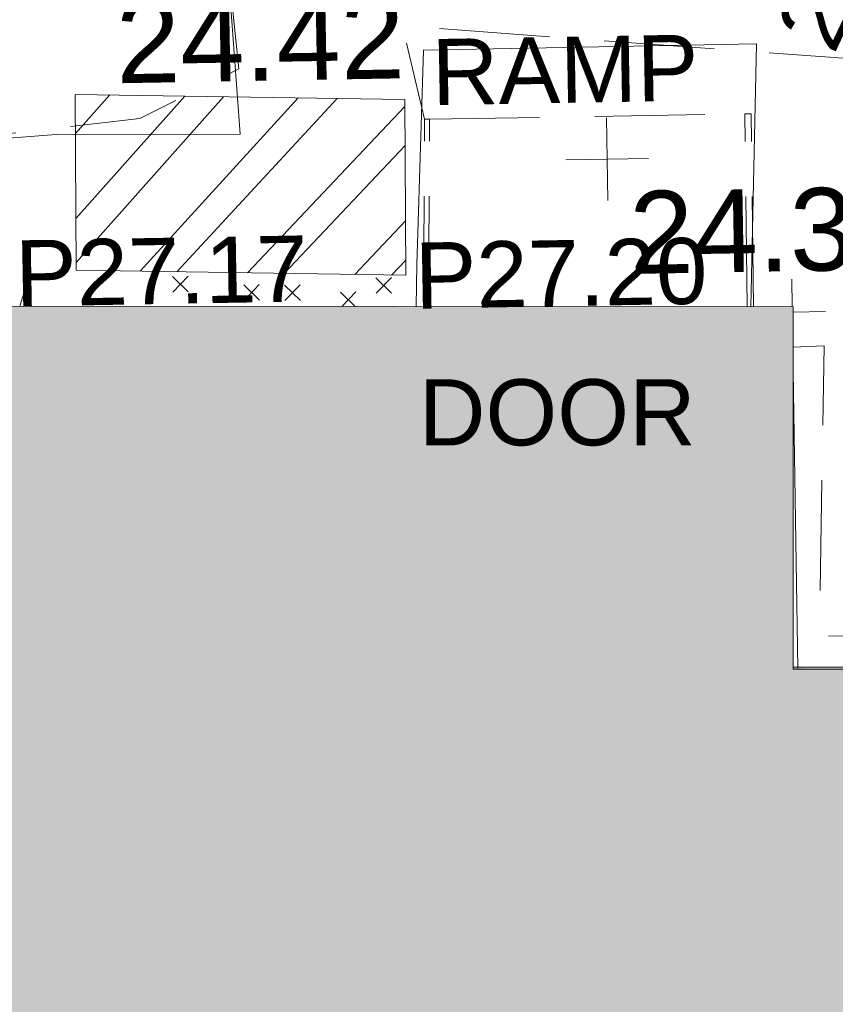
# Model space of a CAD drawing. Header units: millimetres. Extents: x -290717 to 520720, y -88450 to 287762.
# Tile 80 of 197: x -54470 to -50767, y -45739 to -41271. Entities that reach past the tile are written whole.
import ezdxf

# ---------------------------------------------------------------- set-up
doc = ezdxf.new("R2010")
doc.units = ezdxf.units.MM
for name, pattern in [('IMPORT-DASHED _2_', [750, 500, -250]), ('IMPORT-HIDDEN2 _3_', [4762.5, 3175, -1587.5]), ('IMPORT-UG_ELEC_STREET LIGHTING_QLB2 _2_', [2700, 1500, -300.0000000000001, 0, -250, 150, -300.0000000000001, 0, -200])]:
    doc.linetypes.add(name, pattern=pattern)
for name, color, linetype, lineweight, true_color in [('00_TOPO_EAVE', 7, 'Continuous', 9, 0x666666), ('00_TOPO_LEVEL_SPOT', 7, 'Continuous', 9, 0x666666), ('00_TOPO_TRAFFIC_RAMP', 7, 'Continuous', 9, 0x999999), ('12333-PUM-2D-U-0001-C01 - Rev2_REVIT IMPORT_dwg', 7, 'Continuous', 9, 0x767676), ('A_RHA_Line', 7, 'Continuous', 9, 0x00a600), ('EAVE', 3, 'Continuous', 9, 0x00ff00), ('KERB_BOTTOM_LVL', 7, 'Continuous', 9, 0x0000a5), ('PUM-CHAMBER EXTENTS', 6, 'IMPORT-HIDDEN2 _3_', 9, 0xff00ff)]:
    doc.layers.add(name, color=color, linetype=linetype, lineweight=lineweight, true_color=true_color)
for name, color, linetype, lineweight in [('00_TOPO_SURFACE', 7, 'Continuous', 9), ('A_RHA_Detail', 7, 'Continuous', 9), ('CHANGE_OF_SURFACE', 7, 'IMPORT-DASHED _2_', 9), ('DOOR_TXT', 7, 'Continuous', 9), ('GEN-TEXT', 7, 'Continuous', 9), ('PARAPET', 7, 'Continuous', 9), ('PARAPET_LVL', 7, 'Continuous', 9), ('RAMP', 7, 'IMPORT-DASHED _2_', 9), ('RAMP_TXT', 7, 'Continuous', 9)]:
    doc.layers.add(name, color=color, linetype=linetype, lineweight=lineweight)
doc.styles.add('Arial_3', font='arial.ttf', dxfattribs={"height": 299.9999999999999})
doc.styles.add('Swis721 Lt BT_2', font='swissl.ttf', dxfattribs={"height": 375})

# ---------------------------------------------------------------- blocks, each defined once
blk = doc.blocks.new('12333-PUM-2D-U-0001-C01 - Rev2_REVIT IMPORT_dwg_MSL_Eaves_SYM_1-V19-Site Location Plan Existing')
at = {"layer": '00_TOPO_EAVE', "color": 254, "true_color": 0xcccccc}
for p, q in [((10.66413644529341, 32.75644021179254), (116.0873754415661, 356.5791934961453)), ((-107.1925693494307, 34.89744850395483), (-356.5791934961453, 116.0873754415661))]:
    blk.add_line(p, q, dxfattribs=at)
blk = doc.blocks.new('12333-PUM-2D-U-0001-C01 - Rev2_REVIT IMPORT_dwg_MM-2077200-Site Location Plan Existing')
at = {"layer": '00_TOPO_LEVEL_SPOT', "color": 254, "true_color": 0xcccccc, "flags": 128}
for points in [[(500.0000000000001, 0), (0, 0), (0, 500.0000000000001)], [(0, -500.0000000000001), (0, 0), (-500.0000000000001, 0)]]:
    blk.add_lwpolyline(points, dxfattribs=at)
blk = doc.blocks.new('12333-PUM-2D-U-0001-C01 - Rev2_REVIT IMPORT_dwg_MGS62954_T2_Galway_ITM_3d_Rev1-2077680-Site Location Plan Existing')
at = {"layer": '00_TOPO_SURFACE', "color": 254, "true_color": 0xcccccc, "flags": 128}
blk.add_lwpolyline([(533847738.8642628, 725515125.9407573), (533847768.6833367, 725514571.4997162), (533846934.4445464, 725514584.3985261), (533846281.5230417, 725514546.0344546), (533846270.5125319, 725513668.6344223), (533846315.3945249, 725511630.483507), (533846321.9471958, 725511332.9180207)], dxfattribs=at)
at = {"layer": '00_TOPO_TRAFFIC_RAMP', "color": 254, "true_color": 0xcccccc, "flags": 128}
blk.add_lwpolyline([(533848555.2467116, 725513775.7132509), (533848561.5975614, 725513964.3819551), (533848591.9086879, 725514596.4544268), (533848608.274421, 725514937.7261156), (533850120, 725514940.0000002), (533850073.4879577, 725513748.1325792)], dxfattribs=at)
at = {"xscale": 0.375, "yscale": 0.375, "zscale": 0.375}
for name, p in [('12333-PUM-2D-U-0001-C01 - Rev2_REVIT IMPORT_dwg_MM-2077200-Site Location Plan Existing', (533849433.077294, 725514428.8188238)), ('12333-PUM-2D-U-0001-C01 - Rev2_REVIT IMPORT_dwg_MSL_Eaves_SYM_1-V19-Site Location Plan Existing', (533846751.1453791, 725513796.1306008))]:
    blk.add_blockref(name, p, dxfattribs=at)
at = {"layer": '00_TOPO_LEVEL_SPOT', "char_height": 375, "width": 1495.902363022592, "attachment_point": 1, "line_spacing_factor": 1.005061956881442, "style": 'Swis721 Lt BT_2'}
for s, insert in [('24.42', (533847212.7808527, 725515187.2102246)), ('24.36', (533849528.1808528, 725514281.4102244))]:
    blk.add_mtext(s, dxfattribs=dict(at, insert=insert))
blk = doc.blocks.new('12333-PUM-2D-U-0001-C01 - Rev2_REVIT IMPORT_dwg_SPOT-V208-Site Location Plan Existing')
at = {"layer": 'PARAPET_LVL', "color": 253, "true_color": 0xaaaaaa}
for p, q in [((0, 500.0000000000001), (0, 80.73327923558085)), ((14.21094943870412, 0), (500.0000000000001, 0))]:
    blk.add_line(p, q, dxfattribs=at)
blk = doc.blocks.new('12333-PUM-2D-U-0001-C01 - Rev2_REVIT IMPORT_dwg-1620468-Site Location Plan Existing')
at = {"layer": 'PUM-CHAMBER EXTENTS', "true_color": 0xffaaff}
h = blk.add_hatch(dxfattribs=at)
h.set_pattern_fill('FP_3', color=211, style=0, pattern_type=2)
h.set_pattern_definition([(45, (-533641079.65, -725615854.3560001), (-265.1650429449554, 265.1650429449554), []), (45, (-533640902.873, -725615854.3560001), (-265.1650429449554, 265.1650429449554), [])])
h.paths.add_polyline_path([(207430.350152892, -101936.3561787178), (207440.3501529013, -101138.3561786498), (205944.3501528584, -101089.3561786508), (205934.3501528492, -101887.3561786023)])
at = {"layer": 'CHANGE_OF_SURFACE', "color": 253, "true_color": 0xaaaaaa}
blk.add_line((207550.5380865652, -101230.4066363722), (208981.8770593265, -101230.7684789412), dxfattribs=at)
at = {"layer": 'CHANGE_OF_SURFACE', "color": 253, "true_color": 0xaaaaaa, "flags": 128}
for points in [[(206650.9350138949, -100558.1556397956), (206689.1526635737, -100986.2762424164), (206235.9867790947, -101204.2547692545), (205163.3029765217, -101307.5077559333), (205209.1931926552, -102426.0817744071), (205372.0120474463, -104256.0760332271), (192652.923290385, -104188.0273683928), (185082.73493452, -104033.30819041), (173318.5517149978, -103613.3561357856)], [(209595.0050455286, -101000.9281026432), (207434.13048191, -100804.2360581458), (207527.7631822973, -101229.902311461)], [(209183.6723985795, -102292.5337115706), (209324.0843579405, -102290.1362491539), (209279.7092491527, -103607.8304508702), (214435.1732904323, -103596.7790810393), (220082.4232903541, -103729.3955195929), (223955.9284271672, -103768.0753138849), (223950.4027422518, -107387.3989444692), (224643.7480814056, -110331.3489716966), (232503.4728769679, -110593.233746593)]]:
    blk.add_lwpolyline(points, dxfattribs=at)
at = {"layer": 'EAVE', "color": 81, "true_color": 0xaaffaa}
blk.add_line((223490.933072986, -104014.2154938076), (209157.2834033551, -103745.1763977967), dxfattribs=at)
at = {"layer": 'GEN-TEXT', "color": 253, "true_color": 0xaaaaaa}
for p, q in [((206370.9948138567, -101993.7115177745), (206441.7054919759, -101923.0008396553)), ((206441.7054919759, -101993.7115177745), (206370.9948138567, -101923.0008396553)), ((207293.9948138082, -102015.7115177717), (207364.7054919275, -101945.0008396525)), ((207364.7054919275, -102015.7115177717), (207293.9948138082, -101945.0008396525)), ((206693.9948138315, -102037.7115177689), (206764.7054919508, -101967.0008396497)), ((206764.7054919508, -102037.7115177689), (206693.9948138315, -101967.0008396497)), ((206878.994813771, -102041.7115177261), (206949.7054918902, -101971.0008396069)), ((206949.7054918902, -102041.7115177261), (206878.994813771, -101971.0008396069)), ((207198.6050131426, -102073.6110389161), (207131.9948137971, -102007.0008395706)), ((207137.2105957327, -102072.4957357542), (207202.7054919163, -102007.0008395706))]:
    blk.add_line(p, q, dxfattribs=at)
at = {"layer": 'PARAPET', "color": 253, "true_color": 0xaaaaaa}
blk.add_line((209178.2858560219, -103749.7298143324), (209181.6443415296, -102404.1727571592), dxfattribs=at)
at = {"layer": 'PUM-CHAMBER EXTENTS', "color": 211, "linetype": 'Continuous', "true_color": 0xffaaff, "flags": 128}
blk.add_lwpolyline([(207430.3501528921, -101936.3561787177), (207440.3501529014, -101138.3561786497), (205944.3501528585, -101089.3561786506), (205934.3501528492, -101887.3561786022)], close=True, dxfattribs=at)
at = {"layer": 'RAMP', "color": 253, "true_color": 0xaaaaaa}
for p, q in [((207531.7322438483, -102079.6626942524), (207550.5380865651, -101230.4066363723)), ((208977.3150507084, -102105.9234381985), (208981.8770590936, -101230.7684789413))]:
    blk.add_line(p, q, dxfattribs=at)
at = {"layer": 'RAMP', "color": 253, "true_color": 0xaaaaaa, "flags": 128}
for points in [[(207508.9553349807, -102079.248924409), (207527.7631827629, -101229.902310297), (207550.5380865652, -101230.406635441)], [(209006.1604283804, -102106.4474490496), (209010.724384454, -101230.9188545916), (208981.8770595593, -101230.7684787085)]]:
    blk.add_lwpolyline(points, dxfattribs=at)
blk.add_blockref('12333-PUM-2D-U-0001-C01 - Rev2_REVIT IMPORT_dwg_MGS62954_T2_Galway_ITM_3d_Rev1-2077680-Site Location Plan Existing', (-533641079.6498471, -725615854.3561786))
at = {"xscale": 0.3, "yscale": 0.3, "zscale": 0.3}
blk.add_blockref('12333-PUM-2D-U-0001-C01 - Rev2_REVIT IMPORT_dwg_SPOT-V208-Site Location Plan Existing', (209182.2914835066, -102133.8670646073), dxfattribs=at)
at = {"layer": 'DOOR_TXT', "insert": (207481.1863375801, -102409.2404294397), "char_height": 299.9999999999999, "width": 1498.519656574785, "attachment_point": 1, "rotation": 359.0248500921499, "line_spacing_factor": 0.9417779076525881, "style": 'Arial_3'}
blk.add_mtext('DOOR', dxfattribs=at)
at = {"layer": 'KERB_BOTTOM_LVL', "insert": (209121.7100974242, -100839.304269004), "char_height": 299.9999999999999, "width": 1256.112065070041, "attachment_point": 1, "rotation": 63.51638074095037, "line_spacing_factor": 0.9417779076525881, "style": 'Arial_3'}
blk.add_mtext('24.36', dxfattribs=at)
at = {"layer": 'PARAPET_LVL', "char_height": 299.9999999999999, "width": 1590.340713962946, "attachment_point": 1, "line_spacing_factor": 0.9417779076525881, "style": 'Arial_3'}
for s, insert in [('P27.17', (205656.8914834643, -101747.0559695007)), ('P27.20', (207471.2197246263, -101788.8780262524))]:
    blk.add_mtext(s, dxfattribs=dict(at, insert=insert))
at = {"layer": 'RAMP_TXT', "insert": (207564.2155985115, -100866.7203785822), "char_height": 299.9999999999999, "width": 1443.427022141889, "attachment_point": 1, "line_spacing_factor": 0.9417779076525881, "style": 'Arial_3'}
blk.add_mtext('RAMP', dxfattribs=at)

msp = doc.modelspace()

# ---------------------------------------------------------------- hatches: boundary and pattern name
at = {"layer": 'A_RHA_Detail', "true_color": 0xc0c0c0}
h = msp.add_hatch(color=9, dxfattribs=at)
h.paths.add_polyline_path([(-80880.60083898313, -68502.79057078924), (-80400.86592458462, -68483.4150911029), (-80400.86592458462, -62984.64684182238), (-24474.85765180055, -63009.32043784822), (-24456.14471274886, -50840.30023854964), (-36622.55041054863, -50831.65104346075), (-36622.5504104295, -44228.57792609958), (-50959.05265825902, -44213.68205212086), (-50959.05265825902, -42573.78171509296), (-54563.93258049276, -42571.21897729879), (-54565.69773355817, -45054.17447471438), (-92408.82109324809, -45027.27149617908), (-92411.78875845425, -49201.74309219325), (-100061.9988811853, -49201.74309219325), (-100052.221444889, -64852.82557835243), (-86120.90825231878, -64852.82557835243), (-86092.16626519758, -62957.90041523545), (-84861.10047611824, -62957.90041520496), (-84854.79054275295, -68240.10973718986), (-80870.60226895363, -68240.10973718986)])
h.paths.add_polyline_path([(-137238.9269955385, -68461.93840922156), (-132719.7426408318, -68433.06336920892), (-132847.0731201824, -62850.0428228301), (-130454.6837966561, -62916.63108081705), (-130498.2830220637, -61355.8539363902), (-117581.136331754, -61423.42893434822), (-117492.3908565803, -49183.91309186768), (-125136.5200282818, -49178.47881939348), (-125133.5727033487, -45032.61887132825), (-163007.1824077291, -45005.69421944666), (-163007.1824077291, -44090.29634113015), (-163123.8521375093, -44090.21339942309), (-163122.6389897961, -42383.751842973), (-166563.8543420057, -42383.75184295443), (-166565.0349082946, -44044.3982420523), (-193158.4656786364, -44025.49275802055), (-193195.152889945, -62863.6565097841), (-137269.7106414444, -62916.63108078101), (-137254.3708868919, -65679.90523788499)])
h.paths.add_polyline_path([(120310.9497607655, -32334.2823016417), (120312.4652266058, -31610.73011961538), (133451.2244789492, -31638.24899384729), (133469.2230092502, -19717.98315777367), (121295.7536929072, -19692.48606427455), (121319.8434528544, -8190.941560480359), (112277.0825929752, -8172.001674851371), (112263.1769726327, -14811.12345451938), (78285.85310969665, -14739.95861435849), (78292.82277619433, -8167.077575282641), (76545.55099677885, -8163.40371230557), (69355.76844230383, -8152.931592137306), (69353.66597202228, -9156.746357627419), (68372.60878942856, -9154.691552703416), (68372.60878942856, -13705.52853212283), (69333.72334743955, -13707.54156767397), (69325.07112544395, -16249.53369225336), (66623.4489111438, -16249.53369225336), (66619.79243932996, -17995.29925522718), (65989.07757491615, -17995.29925522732), (65985.44262769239, -19730.78799479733), (57152.23993372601, -19712.28702423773), (57127.42535098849, -31559.89461998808), (70277.87165423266, -31587.43801817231), (70277.87165428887, -32271.74147154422), (78263.96947906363, -32285.12944888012), (78266.62669288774, -31019.79372153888), (112335.8856506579, -31091.15111856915), (112335.8856506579, -32317.57330550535), (119781.4233959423, -32333.17321910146)])
h.paths.add_polyline_path([(7503.71740934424, -1791.43926322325), (15482.43097389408, -674.0213230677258), (15484.0826184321, 148.1327206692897), (56188.28042539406, 205.5276654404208), (56155.8432600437, 14338.31663138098), (18016.62665932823, 14236.4814953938), (17967.9025208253, 34313.18372075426), (21727.10644861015, 34324.06926249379), (21708.9097307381, 40608.10218319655), (18009.66447156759, 40608.10218325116), (17995.54603703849, 45483.75063445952), (9770.084212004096, 45420.63294734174), (3966.216019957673, 45443.14492469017), (3984.771235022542, 14176.56786831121), (1023.062455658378, 14176.56786840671), (-276.5134647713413, 14190.52623465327), (-231.6790044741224, 5976.811441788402), (-226.4491536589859, 193.7444677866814), (1220.250839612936, 179.5999159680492), (7477.609307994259, 143.2867556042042), (7488.638446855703, -674.0213230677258)])
h.paths.add_polyline_path([(77755.59663317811, 53.47451145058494), (77729.51881611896, 1699.844979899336), (94464.47132486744, 1659.976083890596), (94606.37913471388, 17991.39023626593), (88810.41901146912, 18015.03260816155), (88799.89418497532, 14436.74271609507), (69413.88950349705, 14457.87738898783), (69377.35724448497, 99.62816357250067), (70760.85642036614, 92.0068082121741)])
h.paths.add_polyline_path([(61252.12079698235, 46453.95617369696), (105774.7348988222, 46472.68783510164), (105768.2642197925, 61852.61234310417), (92285.13876306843, 61852.61234310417), (92308.59670397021, 65784.30757142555), (96107.46680002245, 65767.6044524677), (96059.6808111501, 75209.20847378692), (101084.8427276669, 75071.88872768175), (104988.0046543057, 74765.36560410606), (108403.6894220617, 74363.84089439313), (112009.2703903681, 73787.25420864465), (115645.3524814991, 73049.69667210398), (116890.8108050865, 72761.69136255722), (120208.9929832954, 71893.18353872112), (120865.241739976, 71703.68487155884), (124135.6329505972, 70669.67317909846), (127435.6253142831, 69480.50055823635), (127820.4368655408, 69394.93141813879), (128274.3081769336, 69331.69585757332), (128731.879114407, 69306.66104520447), (129189.9401456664, 69320.00258265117), (129645.2782985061, 69371.62688830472), (130094.6997111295, 69461.17185607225), (130535.0520071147, 69588.00939078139), (130963.2464342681, 69751.2498188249), (131376.279516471, 69949.74812593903), (131771.254123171, 70182.11198906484), (132162.5575600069, 70460.54046602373), (132496.0921582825, 70741.69081117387), (132820.8713676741, 71064.98072578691), (133117.4593294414, 71414.31364276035), (133383.77568926, 71787.23923958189), (133616.5473239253, 72178.53728446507), (133817.1647262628, 72590.54524901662), (133982.6025969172, 73017.89547517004), (134111.7005086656, 73457.59040804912), (134203.5529320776, 73906.545904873), (134257.5155882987, 74361.61286220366), (134272.5462649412, 74819.59931534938), (134250.5259874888, 75277.29281749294), (134189.6227572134, 75731.48297750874), (134090.9274700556, 76178.98397761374), (133955.1324028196, 76616.65691996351), (133783.1900598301, 77041.4318434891), (133576.3064937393, 77450.3292564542), (133335.9328436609, 77840.48103831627), (133063.7551572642, 78209.15055536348), (132761.6825665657, 78553.75185442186), (132431.8338935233, 78871.86780505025), (132076.5227904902, 79161.26705200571), (131698.2415079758, 79419.91966864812), (131299.6434187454, 79646.01139199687), (131093.5942456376, 79746.34209763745), (132146.0467355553, 83110.22226149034), (122787.763295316, 86282.54285521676), (121604.3555410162, 82800.35918872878), (117095.9864226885, 83870.84033788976), (116841.9598400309, 83526.35449576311), (116120.5435466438, 91221.9361197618), (110237.7341284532, 91274.27491024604), (110194.3680786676, 90435.39030217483), (104988.0046543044, 90486.49901569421), (104973.2761846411, 94309.82427956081), (103746.1314668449, 94309.82427962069), (103839.9937121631, 122852.1474272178), (96365.09202303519, 122931.9599471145), (96350.3400238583, 123952.416858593), (104555.5505249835, 123902.1925258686), (104607.3234457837, 120248.5396157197), (125502.5015002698, 120134.193340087), (125662.0200253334, 137657.3796883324), (114479.5865733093, 137699.2256881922), (114382.3062641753, 129149.9458158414), (104644.1590035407, 129187.997507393), (104577.9931702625, 126217.3903165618), (101184.4926405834, 126159.1566967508), (101264.6166812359, 135959.2655565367), (89967.23177303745, 135988.8856164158), (89927.63362986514, 125823.6463181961), (93630.53562299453, 125840.7948842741), (93580.6568888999, 122931.9599471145), (88697.38835373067, 122904.7310127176), (88679.38989541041, 95739.0914377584), (86378.25848993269, 95739.0914377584), (86378.18187189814, 96178.10083375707), (83279.5074328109, 96200.92083330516), (83273.62493422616, 95735.74732136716), (70169.67509616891, 95733.22421950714), (70166.2684274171, 96272.07409350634), (66674.99731291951, 96257.14073659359), (66654.74538556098, 95755.71092140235), (65784.77231076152, 95755.71092140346), (65887.65094981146, 117470.6305650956), (53473.34271625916, 117487.9046429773), (53434.44066306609, 98570.4634906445), (40649.41626913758, 98570.46349066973), (40610.16711556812, 94406.01479082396), (38853.82372865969, 94410.36303444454), (38848.65589191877, 89463.65332732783), (40612.46601909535, 89518.45976927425), (40665.38257359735, 86257.73741131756), (38372.19584673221, 86305.7230928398), (38369.79373532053, 76901.0507917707), (50937.95125076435, 76944.40198877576), (50922.88567283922, 74598.78180893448), (56484.90611318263, 74588.85093774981), (56484.9061131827, 75194.85181998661), (92465.40372273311, 75233.02581663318), (92645.92783659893, 71766.64845097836), (89810.5550181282, 69362.83965827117), (85313.16173971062, 69360.94750424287), (85313.16173971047, 66907.40508090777), (75210.14498260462, 66903.15451592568), (75210.14498260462, 63815.70944554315), (70819.40014306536, 63815.70999204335), (70819.21601502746, 64253.35708063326), (69456.8341568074, 64253.35708063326), (69455.71957374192, 66901.99623168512), (61303.3285675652, 66898.56680686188), (61304.56054652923, 63970.32021231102), (70500.41048205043, 63970.32021223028), (70500.40885431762, 61852.59006210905), (61245.64388480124, 61848.69637492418), (61252.12079698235, 46455.07044720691)])
h.paths.add_polyline_path([(-17153.16561239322, 48569.32684293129), (-17153.16561227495, 60770.38083690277), (-29362.88357762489, 60774.7042869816), (-29362.88357762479, 67399.20394583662), (-43507.25361058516, 67405.01911302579), (-43488.53133082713, 69093.07334179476), (-45766.41866234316, 69109.32868391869), (-45794.34620035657, 67405.01911302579), (-47272.11273197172, 67404.21245453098), (-47272.44887636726, 66454.91798912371), (-86004.56386335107, 66468.6329952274), (-86006.66970790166, 60521.58362724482), (-92662.8772251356, 60521.58362724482), (-92666.53762789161, 50184.35611936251), (-79752.016597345, 50179.78302554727), (-79752.016597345, 48591.49323813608), (-17157.71631240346, 48569.32845421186)])
h.paths.add_polyline_path([(-201056.4185879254, 48628.75479108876), (-138377.9751621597, 48634.64535782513), (-138377.9751621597, 50133.28202330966), (-125467.710581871, 50134.49533928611), (-125468.6909603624, 60566.19036866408), (-132186.8595615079, 60565.86652591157), (-132187.4203588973, 66533.01978768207), (-170643.3098734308, 66805.61809689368), (-170643.3098732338, 67738.78475851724), (-200340.0100486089, 67488.93693767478), (-200348.7175167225, 60827.7802510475), (-201057.5650552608, 60827.71357562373), (-201056.6510294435, 51102.0431337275)])
h.paths.add_polyline_path([(-240051.5126725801, 54769.1949116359), (-239444.4902595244, 54811.10754483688), (-239186.5396225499, 54841.92927608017), (-238764.8191578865, 54940.98166103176), (-238382.4735933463, 55122.46891391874), (-237990.3402229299, 55354.87497237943), (-237269.2031026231, 55936.21514997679), (-237030.2712443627, 56228.66101920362), (-236793.0039600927, 56569.31473977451), (-236554.5880579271, 57004.26389721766), (-236432.7219585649, 57267.46508911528), (-236300.0815274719, 57753.26239002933), (-236250.7285154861, 58017.17885687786), (-236235.6490610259, 58516.21786795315), (-236233.2538430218, 58987.85640057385), (-236213.702979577, 59823.48083772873), (-236363.8287856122, 59820.8603820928), (-236634.0279869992, 60698.06075831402), (-236391.9547756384, 61432.1972634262), (-236225.4740089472, 61435.10319604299), (-236201.6036570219, 62637.68779599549), (-232563.5271750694, 62639.28734435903), (-232563.5271750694, 63049.03842407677), (-232732.1945866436, 63049.15302221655), (-232860.1521278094, 63457.9589027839), (-232731.6068089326, 63914.24862701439), (-232560.8209657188, 63914.24862701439), (-232521.9864006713, 70597.99604498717), (-240628.6947850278, 70598.85496274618), (-240629.7923196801, 72350.98321581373), (-246412.6011213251, 72347.36085937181), (-246412.6011213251, 70616.45923939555), (-254449.5805725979, 70618.60952619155), (-254454.637144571, 70754.06491724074), (-254469.7140363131, 73191.6627625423), (-263883.2532625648, 73267.83063692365), (-263902.4181505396, 68260.74348557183), (-263714.8217520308, 68259.82096576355), (-263552.9672900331, 67819.6543439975), (-263719.0883117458, 67392.20684197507), (-263913.629869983, 67392.20684288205), (-263956.7001914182, 58633.76423459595), (-260181.1963171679, 58611.22607638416), (-260192.3146984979, 56354.25111578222), (-257184.684388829, 56339.46086010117), (-257213.4419958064, 57092.93866025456), (-257338.5163846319, 57093.27331227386), (-257471.0109295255, 57531.7457231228), (-257338.5163845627, 58062.22513700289), (-257203.4956297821, 58064.06881293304), (-257173.5751889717, 58598.54056827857), (-256478.2273617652, 58575.27357918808), (-256478.2273617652, 58788.51859477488), (-256013.0091299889, 58911.92701537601), (-255397.0786589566, 58780.99767608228), (-255397.0786664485, 58595.98242230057), (-243809.8853614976, 58585.92793205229), (-243805.3570672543, 58352.04527760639), (-243740.9394682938, 57884.52572396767), (-243619.083060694, 57421.84877501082), (-243424.3877541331, 56943.65915328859), (-243247.1437899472, 56608.24157716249), (-243003.0710577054, 56249.99021479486), (-242732.2093200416, 55932.75703086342), (-242371.7230179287, 55603.12658814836), (-242141.2551255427, 55424.88676771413), (-241804.9643038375, 55216.88439829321), (-241529.464082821, 55077.02869058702), (-241100.6275144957, 54917.18295005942), (-240836.2134980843, 54840.82833179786), (-240453.4486196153, 54788.6078413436), (-240203.3756532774, 54776.52967577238)])
h.paths.add_polyline_path([(40276.69022620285, 59895.3641775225), (40328.62676026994, 69196.9439153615), (36588.99968782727, 69217.82459101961), (36619.46637569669, 74674.25962431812), (32264.36460075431, 74687.02318924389), (32233.48293864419, 69156.26826309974), (11916.69390488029, 69269.70959690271), (11966.66200108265, 78218.75165977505), (29087.50901742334, 78123.15526811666), (29143.44567202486, 88141.13700481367), (15719.34879623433, 88216.09212957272), (15732.60379610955, 90589.99788900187), (4594.294101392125, 90652.19003492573), (4525.129359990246, 78265.12250452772), (10096.76365550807, 78234.01258734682), (10077.43887221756, 74773.03821913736), (4547.641142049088, 74803.91453678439), (4465.579974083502, 60107.16002351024), (19125.89094757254, 60025.30234268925), (19139.86249371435, 62527.53804648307), (31738.59196305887, 62457.19146407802), (31724.55430855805, 59943.11609818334), (38369.79364222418, 59906.01157297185)])
h.paths.add_polyline_path([(-246083.0241259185, 72334.29150213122), (-246083.0594797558, 72334.30275087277), (-246208.2905500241, 72334.29150213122)])
h.paths.add_polyline_path([(-114575.3004830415, 112178.0758696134), (-114575.3246436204, 112178.0758696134), (-114707.2752166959, 115801.5811617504)])
h.paths.add_polyline_path([(-154699.9178766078, 101760.4080976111), (-114382.0503338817, 101776.0542915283), (-114382.0503338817, 106926.936016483), (-113755.641395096, 106927.1791078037), (-113757.5507412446, 111847.2721532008), (-114431.6837526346, 111847.2721532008), (-114431.8098651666, 112178.075869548), (-114575.3004830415, 112178.0758696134), (-114578.9984943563, 121707.2390834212), (-123056.9849702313, 121707.2390834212), (-123068.8201032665, 156452.7036899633), (-119381.2340625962, 156454.1347343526), (-119381.2340625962, 160165.8603541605), (-115501.031452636, 160167.3661472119), (-115503.3750945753, 166206.5793118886), (-132411.7987151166, 166599.6604729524), (-132411.8243306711, 166665.6603411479), (-135275.0124468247, 166664.5489553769), (-135275.0124468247, 166628.1883102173), (-135911.3205077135, 166628.1944503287), (-135911.3479256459, 166352.1604668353), (-152521.1633846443, 166345.7145607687), (-152518.3680955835, 159142.6836790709), (-150699.3133726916, 159117.9265656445), (-150755.6690356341, 122560.6912032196), (-151059.2005266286, 122560.6912032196), (-151061.0981347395, 121302.4374931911), (-154138.3148337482, 121372.6012653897), (-154138.3148337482, 121865.183451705), (-154704.3888425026, 121867.2611370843), (-154688.5451973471, 119352.3937021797), (-154745.5933227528, 119352.3715636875), (-154745.5763474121, 118722.1532660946), (-160794.1544526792, 118748.744283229), (-160794.1544527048, 119410.5425977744), (-163852.1622693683, 119422.408321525), (-163855.0715294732, 118762.2003111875), (-167568.6765459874, 118778.5256058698), (-166634.6619849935, 124395.1277019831), (-166843.6206842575, 124471.2090400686), (-167568.6765459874, 124707.6250904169), (-168028.2173235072, 124841.3808643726), (-168630.5006276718, 124991.3056740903), (-169238.2056070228, 125117.4693074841), (-169850.3952285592, 125219.6772877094), (-170466.1255403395, 125297.7720169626), (-171089.1102599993, 125351.8553033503), (-171704.4065937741, 125381.1774254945), (-172325.0479971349, 125386.3595015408), (-172782.2248668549, 125374.5832363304), (-173401.7764236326, 125337.4554476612), (-174019.3926983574, 125276.0328036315), (-174634.1213722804, 125190.4100127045), (-175245.0145766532, 125080.7190996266), (-176047.1958093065, 124895.7675261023), (-176665.4852587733, 124724.7228134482), (-177045.3001228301, 124609.1129151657), (-177631.5127793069, 124405.2077276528), (-176665.4852586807, 118818.5158793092), (-177558.9402083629, 118822.4435769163), (-177662.2853368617, 125263.4341236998), (-176365.3912352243, 126542.9270807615), (-159462.2970490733, 126319.9103917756), (-157057.7396790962, 128609.0850976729), (-157060.6673204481, 136153.1661957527), (-158638.8016610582, 137740.2441626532), (-159352.3735831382, 137740.2441626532), (-161634.4140635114, 140201.1078539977), (-168727.9404946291, 140256.8191147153), (-171035.0401162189, 137942.884730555), (-174184.1459014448, 137942.884730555), (-176460.1168228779, 140292.2858551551), (-177341.68569345, 140292.285855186), (-177341.7114445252, 140358.4281613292), (-183428.5803825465, 140356.0660244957), (-185921.6385984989, 137917.4639097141), (-185921.6385985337, 131757.309115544), (-186906.8767412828, 131756.9267734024), (-187725.3914540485, 130809.9989183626), (-187724.0588902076, 127376.1828149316), (-186481.0281350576, 126304.557648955), (-186479.4846755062, 122327.2959175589), (-185176.2828158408, 121059.4673825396), (-180304.1129154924, 121059.4673825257), (-180304.1136492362, 118802.0484409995), (-193555.3706955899, 118802.0484409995), (-193555.3686998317, 133117.8341649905), (-192593.6442938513, 133118.2073819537), (-192593.6442938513, 134200.8158367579), (-192224.6284783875, 134200.9592041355), (-192225.5653014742, 136615.0101267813), (-192595.0012461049, 136615.0101267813), (-192595.4357332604, 137734.4745166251), (-193589.2709668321, 137734.4746851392), (-193589.2685988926, 147474.5705834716), (-193163.2062206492, 147492.8644728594), (-192606.8095195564, 147551.4951472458), (-192359.9383250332, 147589.5931622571), (-192199.8207947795, 147616.5827293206), (-191882.7548926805, 147682.9245600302), (-191568.5380071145, 147761.6632019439), (-191020.2573150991, 147932.4221712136), (-190950.5841382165, 147955.8263236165), (-190647.7999969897, 148070.951423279), (-190349.769078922, 148197.8750093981), (-190056.9509284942, 148336.4013817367), (-189769.7970512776, 148486.316942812), (-189375.4954991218, 148717.2624196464), (-189132.9060261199, 148873.2749095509), (-188867.5421091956, 149059.0543930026), (-188609.6764469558, 149255.1087866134), (-188354.9814056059, 149465.3525772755), (-188079.6339208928, 149713.8792482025), (-187884.9836199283, 149901.8220103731), (-187538.2510284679, 150274.4802367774), (-187446.2998447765, 150378.396083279), (-187241.3270201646, 150629.2310214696), (-187046.3599558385, 150887.9197697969), (-186861.699277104, 151154.0634500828), (-186546.1373636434, 151669.8298752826), (-186524.4196769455, 151707.063245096), (-163675.289831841, 151669.8298752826), (-163687.5843044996, 148134.0767945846), (-157303.6541541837, 148136.4921063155), (-157303.6541541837, 155759.9150161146), (-157557.4317586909, 155765.0384228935), (-157555.9168973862, 166678.0466575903), (-187009.2021991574, 166699.7464767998), (-187013.0952111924, 162054.4009359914), (-188707.1775469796, 162044.5925187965), (-188705.9961893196, 155021.5333641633), (-188737.9999316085, 154650.5326603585), (-188799.0133970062, 154283.1866125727), (-188857.2045401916, 154035.4341107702), (-188966.1106131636, 153679.3368924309), (-189102.6200311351, 153332.8820747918), (-189265.8911677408, 152998.2056672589), (-189454.9174010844, 152677.3710606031), (-189645.2484685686, 152421.322012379), (-189916.9563410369, 152104.2450531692), (-190212.7041973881, 151809.4634871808), (-190530.6686598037, 151538.7947475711), (-190868.889367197, 151293.9075915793), (-191225.2810786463, 151076.3118324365), (-191597.6465194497, 150887.3490190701), (-192092.8415776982, 150682.5621956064), (-192485.2937347, 150569.6612301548), (-192903.8930807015, 150482.2408890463), (-193187.215491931, 150440.8868273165), (-193594.1866364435, 150407.1257787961), (-193594.5953882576, 151459.989522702), (-205369.2399268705, 151455.4201248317), (-205354.452352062, 113350.0822379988), (-207187.1580384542, 113349.3709450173), (-207184.3024929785, 105991.0636522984), (-205312.8709512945, 105991.0636522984), (-205311.2365670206, 101769.6553082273), (-175488.645120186, 101781.2285901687), (-175488.645120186, 110889.6985621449), (-154703.462766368, 110897.5679794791), (-154700.5193329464, 103310.2697088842)])
h.paths.add_polyline_path([(193735.9435692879, 113047.8274775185), (208865.0938716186, 114991.026643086), (208976.1154122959, 114126.6471161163), (216447.8967330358, 115086.3281915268), (216038.7305308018, 118271.970241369), (232648.5073383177, 120405.3421627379), (233425.9936153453, 114352.0734369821), (240632.2017567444, 115277.6440986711), (239854.8412683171, 121329.9334728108), (256406.8682407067, 123455.8879629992), (257091.7572256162, 118089.1198988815), (264572.287122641, 119040.8180953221), (261877.8350554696, 138524.7609215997), (259178.7147038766, 138221.6086023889), (259197.3483654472, 137439.0084132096), (254686.1480587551, 136897.0007613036), (255412.6810205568, 131314.8303174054), (240852.7447965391, 129522.4514055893), (239771.0426540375, 137918.8519126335), (240649.582243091, 138010.1984551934), (240062.3063116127, 142776.6750342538), (239165.7694641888, 142685.0143484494), (237630.9646614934, 151018.3171733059), (266172.8791088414, 154560.7889781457), (271297.187694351, 142612.4006970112), (276531.7397502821, 144861.0987145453), (274941.5029779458, 148527.903728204), (302074.530765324, 160134.9084326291), (300215.9323773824, 164320.1841173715), (301528.161327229, 164907.0997990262), (300405.1237791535, 167477.8916353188), (299016.6944531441, 166945.7181825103), (295626.7488506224, 174518.7544287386), (294333.0289184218, 177537.1551681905), (287288.847594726, 174518.7544287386), (289427.6893504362, 169661.0163464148), (272956.7816584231, 162557.1203578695), (271943.2187786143, 164897.4305293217), (267016.3118217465, 162764.0369715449), (268502.3094164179, 159357.043014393), (265200.4029571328, 157946.4096681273), (226856.4166955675, 153146.7821791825), (227510.3041274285, 148852.0205335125), (228280.9873164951, 141179.0007484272), (227302.3544112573, 141050.2812999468), (227895.3788231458, 136433.1758633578), (228748.5501749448, 136523.8855003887), (229602.307730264, 128023.7667641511), (217691.2359889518, 126493.8999679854), (217642.3600127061, 126874.4332670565), (215138.5007311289, 126552.8357430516), (215194.9980427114, 126112.9650749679), (215015.6132225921, 126089.9247571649), (214840.967257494, 127449.6644606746), (192258.7012018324, 124549.1816390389), (193486.3576426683, 114991.026643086)])
h.paths.add_polyline_path([(-78076.24179098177, 117605.518872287), (-78076.23951907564, 117610.0871212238), (-78070.31812256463, 129485.733079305), (-74723.15926546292, 129478.3852560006), (-74723.15926546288, 125435.7860625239), (-48015.64546089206, 125380.0246061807), (-47996.55031653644, 135872.5822179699), (-61198.159180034, 135901.5630078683), (-74714.72264147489, 135923.5088764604), (-74723.62876031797, 131865.2975510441), (-78070.31812256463, 131872.6421692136), (-78062.97909490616, 149549.768943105), (-58292.26570494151, 149541.5607197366), (-58292.26570494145, 148946.2407608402), (-37707.70924049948, 148937.6946534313), (-37707.70924049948, 159740.0690313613), (-44148.26955758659, 159742.7429641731), (-44148.26955758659, 162961.3319175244), (-49829.95437586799, 162961.3319175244), (-49830.92144141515, 160632.0129326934), (-78494.0902662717, 160643.9130440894), (-78494.0902662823, 161615.1537737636), (-78739.22585210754, 161615.2555472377), (-78691.79195364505, 168187.9195488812), (-90844.5764503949, 168126.8149080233), (-90962.52567696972, 152686.7636278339), (-89064.97866810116, 152685.97582136), (-89079.54115383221, 117610.0871212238), (-78374.80210165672, 117605.6428258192)])
h.paths.add_polyline_path([(69254.82576126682, 129235.9722870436), (69259.97086178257, 136167.7892474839), (86068.0992678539, 136131.0235193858), (86008.66431381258, 164703.3084147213), (58789.63167882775, 164723.5115811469), (58789.63167882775, 170119.2062865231), (54460.16324890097, 170122.4198087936), (54457.21717773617, 166153.2792453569), (47042.21516498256, 166158.7829869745), (47041.10931533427, 164668.9097040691), (39173.27935198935, 164674.7495545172), (39172.83712618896, 164078.9539098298), (17014.87910992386, 164095.400525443), (17002.38841206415, 147267.1142245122), (12659.63471563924, 147267.1142245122), (12653.6008753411, 139137.9291796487), (17031.41608901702, 139134.6797717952), (17024.58791744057, 129935.3194463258), (39191.34773726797, 129918.8662983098), (39191.34773726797, 129258.2867272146), (69014.0340609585, 129236.1510132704)])
h.paths.add_polyline_path([(39265.62356917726, 139467.8223435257), (33050.91021530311, 139484.1586867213), (33087.56357182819, 153427.9220784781), (39277.60130890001, 153411.6505991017), (39277.60130890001, 152830.3127277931), (43058.29603858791, 152820.3745823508), (43024.83899408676, 140092.5601633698), (39267.2657899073, 140092.5601633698)])
h.paths.add_polyline_path([(1979.548949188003, 189123.2414339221), (18699.10403225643, 189180.0465563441), (18678.46874727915, 195253.6675675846), (24349.02704558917, 195272.9334349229), (24334.96888369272, 199550.7690689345), (28829.78348971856, 199566.0403168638), (28798.35772162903, 208815.6446465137), (24334.94961552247, 208806.1514042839), (24333.90624838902, 209113.2475694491), (16811.59093053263, 209087.6902915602), (16806.58456496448, 208843.590909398), (6772.293057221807, 208809.4991440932), (6797.166076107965, 201488.5780549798), (-8471.058649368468, 201436.7038403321), (-8471.058649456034, 200429.0172029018), (-11856.09020773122, 200417.5164702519), (-11823.72827012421, 190892.3684139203), (-7614.729360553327, 190904.9356358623), (-7614.729360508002, 190170.8290169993), (-4608.619189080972, 190169.2993656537), (-4608.238782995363, 190916.8832264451), (1973.379031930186, 190939.2444093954), (1977.122761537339, 189837.3456606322)])
h.paths.add_polyline_path([(-20506.2213294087, 190640.028646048), (-20122.28942212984, 206347.1214480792), (-41550.34215554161, 207015.255795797), (-41462.26177905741, 210449.6195896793), (-31391.41053375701, 210152.0276719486), (-31078.64493158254, 223862.574366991), (-44305.08575746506, 224230.797228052), (-44490.79956595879, 211865.5542346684), (-47510.12209651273, 211942.9901386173), (-47722.57925074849, 203659.0205615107), (-47076.06680551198, 203635.3001466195), (-47175.4684425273, 199531.9403872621), (-46801.21126120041, 199520.4703265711), (-46873.68175963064, 195478.589946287), (-44600.40472249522, 195425.25597799), (-44685.88459510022, 192243.2795180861), (-38073.99929110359, 192135.6564361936), (-38104.39995468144, 191126.9722513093), (-21537.79264469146, 190668.5723413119)])
h.paths.add_polyline_path([(16801.02360974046, 195961.5001375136), (9656.615133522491, 196015.1086064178), (9643.83815057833, 199513.9922857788), (11631.77992465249, 199485.8321209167), (11631.79209405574, 203322.2460457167), (16806.58456511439, 203391.4855727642), (16801.04077099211, 195984.4293109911)])
h.paths.add_polyline_path([(122084.9263243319, 200536.2570557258), (122088.180516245, 206386.1947929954), (125211.1061637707, 206386.1947929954), (125211.1162733, 206645.8932838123), (126202.709897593, 206645.8932838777), (126203.0204768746, 207041.0477229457), (130401.4034740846, 206979.0758390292), (130444.269112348, 209883.2802976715), (126202.8383602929, 209945.883203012), (126203.0204768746, 214624.1281189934), (127364.7919503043, 214624.1281189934), (127365.2106673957, 225380.2058570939), (126159.8599207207, 225380.2527798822), (126207.4133336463, 241475.3410923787), (119482.541129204, 241495.8747302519), (119479.204156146, 246182.0096278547), (109943.9121324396, 246175.219673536), (109953.2702600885, 233033.3814297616), (115000.5285021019, 233033.3814296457), (114999.5792924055, 208653.4991933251), (112026.3032629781, 208653.4991933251), (112024.3519988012, 200538.6764491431), (122024.6079402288, 200536.271559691)])
h.paths.add_polyline_path([(30087.05071628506, 200986.75440713), (38030.67179073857, 201028.6865661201), (38030.67179073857, 202922.9731661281), (38109.89531489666, 202923.3913649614), (38067.25569093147, 208827.6066631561), (38013.35839375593, 208827.667223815), (38012.38630312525, 209012.5383931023), (30044.90685988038, 208970.4802974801), (30060.65944993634, 205986.3119354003)])
h.paths.add_polyline_path([(195986.2599411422, 205661.5722736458), (202896.8751332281, 206052.0074670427), (202676.886254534, 209945.7611691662), (195766.2710618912, 209555.325975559)])
h.paths.add_polyline_path([(-91652.40581580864, 206392.6172135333), (-79454.24421187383, 206432.5105635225), (-79629.29258199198, 238245.6998510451), (-68904.21147484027, 238215.095164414), (-68918.56040493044, 246314.0782553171), (-68756.515268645, 246312.9061543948), (-68755.20581930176, 246638.9786699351), (-79620.07671794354, 246651.3624133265), (-79606.5628449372, 247343.5411849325), (-82154.50636787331, 247318.0695596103), (-82154.50636787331, 247488.1275895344), (-91640.64698348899, 247472.5371040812), (-91638.72040628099, 246846.4753752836), (-131470.3702759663, 246641.42150215), (-131470.3702759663, 250159.5419305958), (-142857.1087886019, 250176.7939677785), (-142864.0554935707, 246220.0701029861), (-165118.8027587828, 246272.3986783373), (-165040.0492656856, 253907.936045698), (-178677.4727934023, 253929.5079730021), (-178699.5521575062, 238176.7234097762), (-138599.3373496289, 238209.4781454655), (-138548.4479938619, 206627.5237025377), (-126646.6702863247, 206572.2299428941), (-126666.6805510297, 234825.8818836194), (-124962.7180531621, 234825.9534805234), (-124969.0241559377, 234688.4891474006), (-91595.61129713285, 234664.3133306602), (-91650.87307429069, 207155.5994723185)])
h.paths.add_polyline_path([(142123.7078306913, 209113.5383730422), (152768.4446292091, 209127.3137315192), (152745.2992288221, 227012.6338093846), (142100.5623961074, 226998.8584508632), (142121.8067345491, 210582.5602414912)])
h.paths.add_polyline_path([(168998.8561285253, 209274.9592350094), (169026.8416078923, 226860.3446541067), (161686.6780313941, 226876.6646907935), (161647.6783165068, 209291.3037608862), (168846.6177107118, 209275.2977201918)])
h.paths.add_polyline_path([(49761.46820716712, 218476.567809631), (49794.00484362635, 223316.1680811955), (41274.07755979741, 223363.4010619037), (41273.58999769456, 223290.879563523), (32187.30576793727, 223351.9666549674), (32202.10532416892, 225553.2987455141), (20081.8372469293, 225634.7833114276), (20035.26675877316, 218707.7438838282), (31566.33951793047, 218630.2204926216), (31566.12891728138, 218598.8950898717), (49547.01686615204, 218478.0095661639)])
h.paths.add_polyline_path([(162361.9830851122, 234154.0520866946), (162366.6425722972, 241589.9129272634), (135261.1026964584, 241630.986197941), (135249.0888707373, 234197.8735112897), (160249.0277027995, 234157.467167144)])
h.paths.add_polyline_path([(176458.8604388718, 246709.572470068), (176516.248447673, 252173.1529805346), (168884.2833866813, 252253.3171281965), (168934.8652923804, 257068.9279575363), (164355.0504715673, 257117.0331241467), (164296.1746742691, 251511.8088120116), (164416.8965511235, 251510.5407811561), (164367.8024342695, 246836.5737543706), (172300.1975056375, 246753.2539686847)])

# ---------------------------------------------------------------- linework, layer by layer
at = {"layer": 'A_RHA_Line', "color": 7}
for p, q in [((-50957.88349648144, -42573.78254637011), (-54563.93258048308, -42571.21897729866)), ((-50959.05265826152, -44218.38599189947), (-50957.88349648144, -42573.78254637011)), ((-36617.856235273, -44228.58126322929), (-50959.05265826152, -44218.38599189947))]:
    msp.add_line(p, q, dxfattribs=at)

# ---------------------------------------------------------------- block references
at = {"layer": '12333-PUM-2D-U-0001-C01 - Rev2_REVIT IMPORT_dwg', "color": 254, "linetype": 'IMPORT-UG_ELEC_STREET LIGHTING_QLB2 _2_', "true_color": 0xffd4d4, "rotation": 0.9999999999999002}
msp.add_blockref('12333-PUM-2D-U-0001-C01 - Rev2_REVIT IMPORT_dwg-1620468-Site Location Plan Existing', (-261895.0770586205, 55869.5817132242), dxfattribs=at)

doc.saveas('drawing.dxf')
